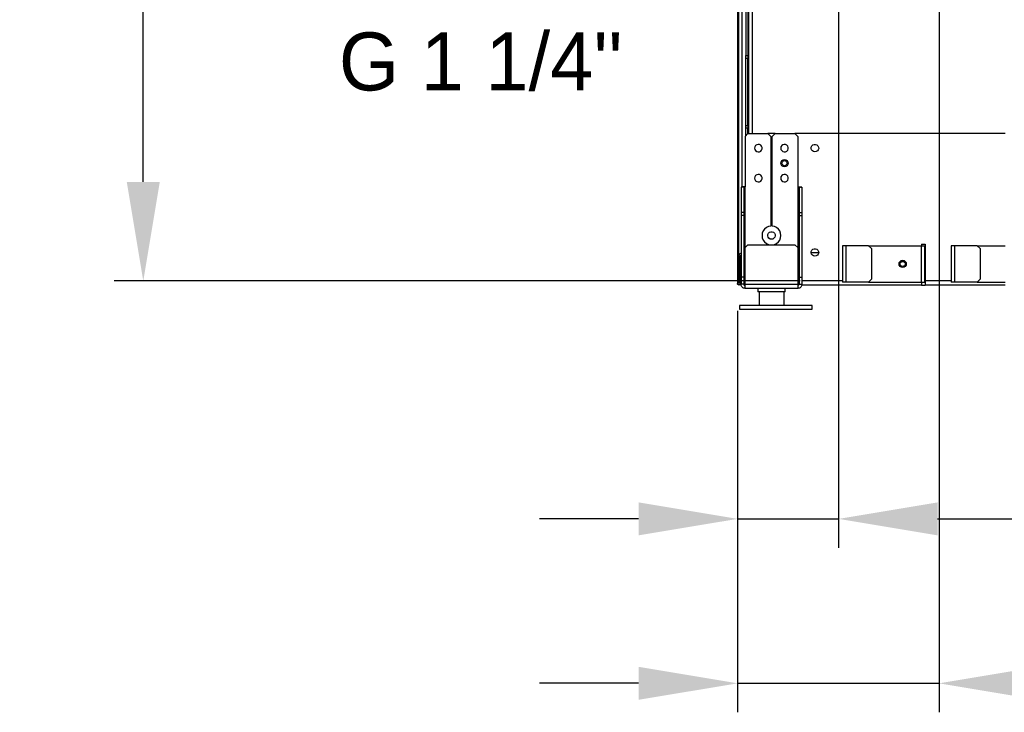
# Model space of a CAD drawing. Header units: millimetres. Extents: x 0 to 39025, y -31299 to 8400.
# Tile 174 of 256: x 13690 to 14369, y -14481 to -14004. Entities that reach past the tile are written whole.
import ezdxf

# ---------------------------------------------------------------- set-up
doc = ezdxf.new("R2010")
doc.units = ezdxf.units.MM
doc.header["$PDSIZE"] = -1
doc.layers.add('ANOTACIJE', color=7, linetype='Continuous')
doc.layers.add('DIMENZIJE', color=4, linetype='Continuous')
doc.styles.add('SLDTEXTSTYLE1', font='Montserrat-Regular.ttf')
doc.styles.add('SLDTEXTSTYLE6', font='txt')
doc.dimstyles.new('SLDDIMSTYLE0', dxfattribs={"dimtxt": 3, "dimasz": 3.414889, "dimexe": 0, "dimexo": 0.0625, "dimgap": 0.75, "dimtad": 1, "dimdec": 0, "dimlfac": 20, "dimrnd": 1e-09, "dimzin": 12, "dimdsep": 46, "dimtxsty": 'SLDTEXTSTYLE6', "dimsah": 1, "dimcen": 0.09, "dimadec": 0, "dimazin": 3, "dimtfac": 1, "dimtdec": 0, "dimtofl": 0, "dimtmove": 0, "dimatfit": 3, "dimfxl": 1, "dimfrac": 2, "dimtolj": 1, "dimtzin": 12, "dimarcsym": 0})

# ---------------------------------------------------------------- blocks, each defined once
blk = doc.blocks.new('*U61')
at = {"lineweight": 25}
for p, q in [((14.9, 11.97), (14.9, 2.5)), ((31.9, 11.97), (31.9, 2.5))]:
    blk.add_line(p, q, dxfattribs=at)
blk.add_lwpolyline([(1.4, 0), (51.4, 0), (51.4, 2.5), (1.4, 2.5)], close=True, dxfattribs=at)
for points in [[(0, 531.77), (0, 531.77), (0, 17.6), (0, 17.6)], [(1, 17.6), (1, 17.6), (1, 531.77), (1, 531.77)], [(2.95, 531.77), (2.95, 531.77), (2.95, 84.17), (2.95, 84.17)], [(5.7, 531.77), (5.7, 531.77), (5.7, 174.95), (5.7, 174.95)], [(7.2, 531.77), (7.2, 531.77), (7.2, 174.95), (7.2, 174.95)], [(7.5, 531.77), (7.5, 531.77), (7.5, 121.07), (7.5, 121.07)], [(10, 531.77), (10, 531.77), (10, 121.07), (10, 121.07)], [(5.7, 172.94), (5.7, 172.94), (5.7, 174.95), (5.7, 174.95)], [(5.7, 174.95), (5.7, 174.95), (7.2, 174.95), (7.2, 174.95)], [(7.2, 172.94), (7.2, 172.94), (5.7, 172.94), (5.7, 172.94)], [(5.7, 126.7), (5.7, 126.7), (5.7, 172.94), (5.7, 172.94)], [(7.2, 174.95), (7.2, 174.95), (7.2, 172.94), (7.2, 172.94)], [(7.2, 126.7), (7.2, 126.7), (7.2, 172.94), (7.2, 172.94)], [(5.7, 124.7), (5.7, 124.7), (5.7, 126.7), (5.7, 126.7)], [(5.7, 126.7), (5.7, 126.7), (7.2, 126.7), (7.2, 126.7)], [(7.2, 124.7), (7.2, 124.7), (5.7, 124.7), (5.7, 124.7)], [(5.7, 119.57), (5.7, 119.57), (5.7, 124.7), (5.7, 124.7)], [(7.2, 126.7), (7.2, 126.7), (7.2, 124.7), (7.2, 124.7)], [(7.2, 121.07), (7.2, 121.07), (7.2, 124.7), (7.2, 124.7)], [(7.2, 121.07), (7.2, 121.07), (5.2, 119.07), (5.2, 119.07)], [(5.2, 119.07), (5.2, 119.07), (5.2, 84.23), (5.2, 84.23)], [(7.2, 121.07), (7.2, 121.07), (20.9, 121.07), (20.9, 121.07)], [(25.9, 121.07), (25.9, 121.07), (20.9, 121.07), (20.9, 121.07)], [(22.9, 119.07), (22.9, 119.07), (20.9, 121.07), (20.9, 121.07)], [(22.9, 119.07), (22.9, 119.07), (22.9, 57.24), (22.9, 57.24)], [(25.9, 121.07), (25.9, 121.07), (23.9, 119.07), (23.9, 119.07)], [(23.9, 57.24), (23.9, 57.24), (23.9, 119.07), (23.9, 119.07)], [(25.9, 121.07), (25.9, 121.07), (39.6, 121.07), (39.6, 121.07)], [(184.7, 121.07), (184.7, 121.07), (39.6, 121.07), (39.6, 121.07)], [(41.6, 119.07), (41.6, 119.07), (39.6, 121.07), (39.6, 121.07)], [(41.6, 119.07), (41.6, 119.07), (41.6, 84.23), (41.6, 84.23)], [(4.4, 84.08), (4.4, 84.08), (2.4, 84.08), (2.4, 84.08)], [(2.4, 84.08), (2.4, 84.08), (2.4, 66.5), (2.4, 66.5)], [(4.4, 84.08), (4.4, 84.08), (4.4, 66.5), (4.4, 66.5)], [(5.2, 42.38), (5.2, 42.38), (5.2, 84.23), (5.2, 84.23)], [(41.6, 84.23), (41.6, 84.23), (41.6, 42.38), (41.6, 42.38)], [(44.4, 84.08), (44.4, 84.08), (42.4, 84.08), (42.4, 84.08)], [(42.4, 84.08), (42.4, 84.08), (42.4, 66.5), (42.4, 66.5)], [(44.4, 84.08), (44.4, 84.08), (44.4, 66.5), (44.4, 66.5)], [(4.4, 66.5), (4.4, 66.5), (2.4, 66.5), (2.4, 66.5)], [(2.4, 66.5), (2.4, 66.5), (2.4, 64.49), (2.4, 64.49)], [(4.4, 64.49), (4.4, 64.49), (2.4, 64.49), (2.4, 64.49)], [(2.4, 64.49), (2.4, 64.49), (2.4, 22.07), (2.4, 22.07)], [(4.4, 66.5), (4.4, 66.5), (4.4, 64.49), (4.4, 64.49)], [(4.4, 64.49), (4.4, 64.49), (4.4, 22.07), (4.4, 22.07)], [(42.4, 66.5), (42.4, 66.5), (42.4, 64.49), (42.4, 64.49)], [(42.4, 66.5), (42.4, 66.5), (44.4, 66.5), (44.4, 66.5)], [(42.4, 64.49), (42.4, 64.49), (44.4, 64.49), (44.4, 64.49)], [(42.4, 64.49), (42.4, 64.49), (42.4, 22.07), (42.4, 22.07)], [(44.4, 66.5), (44.4, 66.5), (44.4, 64.49), (44.4, 64.49)], [(44.4, 64.49), (44.4, 64.49), (44.4, 22.07), (44.4, 22.07)], [(7.2, 44.39), (7.2, 44.39), (5.2, 42.38), (5.2, 42.38)], [(5.2, 17.05), (5.2, 17.05), (5.2, 42.38), (5.2, 42.38)], [(7.2, 44.39), (7.2, 44.39), (39.6, 44.39), (39.6, 44.39)], [(41.6, 42.38), (41.6, 42.38), (39.6, 44.39), (39.6, 44.39)], [(41.6, 42.38), (41.6, 42.38), (41.6, 17.05), (41.6, 17.05)], [(72.4, 43.68), (72.4, 43.68), (72.4, 18.56), (72.4, 18.56)], [(74.7, 43.68), (74.7, 43.68), (74.7, 18.56), (74.7, 18.56)], [(90.4, 43.68), (90.4, 43.68), (74.7, 43.68), (74.7, 43.68)], [(92.4, 41.67), (92.4, 41.67), (90.4, 43.68), (90.4, 43.68)], [(90.4, 43.68), (90.4, 43.68), (126.6, 43.68), (126.6, 43.68)], [(92.4, 41.67), (92.4, 41.67), (92.4, 20.56), (92.4, 20.56)], [(126.6, 43.68), (126.6, 43.68), (126.6, 18.56), (126.6, 18.56)], [(126.9, 44.69), (126.9, 44.69), (129.4, 44.69), (129.4, 44.69)], [(126.9, 44.69), (126.9, 44.69), (126.9, 43.68), (126.9, 43.68)], [(128.9, 43.68), (128.9, 43.68), (128.9, 18.56), (128.9, 18.56)], [(129.4, 41.67), (129.4, 41.67), (128.9, 41.67), (128.9, 41.67)], [(129.4, 44.69), (129.4, 44.69), (129.4, 19.36), (129.4, 19.36)], [(147.4, 43.68), (147.4, 43.68), (147.4, 18.56), (147.4, 18.56)], [(149.7, 43.68), (149.7, 43.68), (149.7, 18.56), (149.7, 18.56)], [(165.4, 43.68), (165.4, 43.68), (149.7, 43.68), (149.7, 43.68)], [(167.4, 41.67), (167.4, 41.67), (165.4, 43.68), (165.4, 43.68)], [(165.4, 43.68), (165.4, 43.68), (184.7, 43.68), (184.7, 43.68)], [(167.4, 41.67), (167.4, 41.67), (167.4, 20.56), (167.4, 20.56)], [(1.1, 36.65), (1.1, 36.65), (2.1, 36.65), (2.1, 36.65)], [(1.1, 34.76), (1.1, 34.76), (1.1, 36.65), (1.1, 36.65)], [(2.1, 34.76), (2.1, 34.76), (1.1, 34.76), (1.1, 34.76)], [(1.1, 17.6), (1.1, 17.6), (1.1, 34.76), (1.1, 34.76)], [(2.1, 34.76), (2.1, 34.76), (2.1, 36.65), (2.1, 36.65)], [(2.1, 17.6), (2.1, 17.6), (2.1, 34.76), (2.1, 34.76)], [(4.4, 38.17), (4.4, 38.17), (4.52, 38.07), (4.52, 38.07)], [(4.4, 37.95), (4.4, 37.95), (4.52, 38.07), (4.52, 38.07)], [(5.2, 35.96), (5.2, 35.96), (4.4, 36.76), (4.4, 36.76)], [(5.2, 37.38), (5.2, 37.38), (4.52, 38.07), (4.52, 38.07)], [(55.97, 38.66), (55.97, 38.66), (50.83, 38.66), (50.83, 38.66)], [(55.97, 38.66), (55.97, 38.66), (50.83, 38.66), (50.83, 38.66)], [(129.4, 38.66), (129.4, 38.66), (128.9, 38.66), (128.9, 38.66)], [(4.4, 22.07), (4.4, 22.07), (2.4, 22.07), (2.4, 22.07)], [(2.4, 22.07), (2.4, 22.07), (2.4, 17.05), (2.4, 17.05)], [(4.4, 22.07), (4.4, 22.07), (4.4, 17.05), (4.4, 17.05)], [(42.4, 22.07), (42.4, 22.07), (44.4, 22.07), (44.4, 22.07)], [(42.4, 22.07), (42.4, 22.07), (42.4, 17.05), (42.4, 17.05)], [(44.4, 22.07), (44.4, 22.07), (44.4, 17.05), (44.4, 17.05)], [(90.4, 18.56), (90.4, 18.56), (92.4, 20.56), (92.4, 20.56)], [(165.4, 18.56), (165.4, 18.56), (167.4, 20.56), (167.4, 20.56)], [(4.4, 17.05), (4.4, 17.05), (2.4, 17.05), (2.4, 17.05)], [(4.62, 16.61), (4.62, 16.61), (4.62, 16.54), (4.62, 16.54)], [(4.62, 16.54), (4.62, 16.54), (5.2, 16.54), (5.2, 16.54)], [(5.2, 17.05), (5.2, 17.05), (41.6, 17.05), (41.6, 17.05)], [(41.6, 14.23), (41.6, 14.23), (5.2, 14.23), (5.2, 14.23)], [(13.9, 14.23), (13.9, 14.23), (13.9, 11.97), (13.9, 11.97)], [(32.9, 11.97), (32.9, 11.97), (32.9, 14.23), (32.9, 14.23)], [(42.4, 19.36), (42.4, 19.36), (41.6, 19.36), (41.6, 19.36)], [(42.23, 16.54), (42.23, 16.54), (41.6, 16.54), (41.6, 16.54)], [(42.4, 17.05), (42.4, 17.05), (44.4, 17.05), (44.4, 17.05)], [(126.9, 16.54), (126.9, 16.54), (44.36, 16.54), (44.36, 16.54)], [(72.4, 19.36), (72.4, 19.36), (44.4, 19.36), (44.4, 19.36)], [(90.4, 18.56), (90.4, 18.56), (74.7, 18.56), (74.7, 18.56)], [(90.4, 18.56), (90.4, 18.56), (126.6, 18.56), (126.6, 18.56)], [(126.9, 16.54), (126.9, 16.54), (129.4, 16.54), (129.4, 16.54)], [(129.4, 18.56), (129.4, 18.56), (128.9, 18.56), (128.9, 18.56)], [(147.4, 19.36), (147.4, 19.36), (129.4, 19.36), (129.4, 19.36)], [(184.7, 16.54), (184.7, 16.54), (129.4, 16.54), (129.4, 16.54)], [(165.4, 18.56), (165.4, 18.56), (149.7, 18.56), (149.7, 18.56)], [(165.4, 18.56), (165.4, 18.56), (184.7, 18.56), (184.7, 18.56)]]:
    blk.add_open_spline(points, degree=3, dxfattribs=at)
for points, knots in [([(11.8, 111.03), (11.8, 111.03), (11.97, 111.97), (11.97, 111.97), (11.97, 111.97), (12.48, 112.78), (12.48, 112.78), (12.48, 112.78), (13.24, 113.37), (13.24, 113.37), (13.24, 113.37), (14.16, 113.63), (14.16, 113.63), (14.16, 113.63), (15.11, 113.54), (15.11, 113.54), (15.11, 113.54), (15.97, 113.11), (15.97, 113.11), (15.97, 113.11), (16.61, 112.4), (16.61, 112.4), (16.61, 112.4), (16.95, 111.51), (16.95, 111.51), (16.95, 111.51), (16.95, 110.54), (16.95, 110.54), (16.95, 110.54), (16.61, 109.65), (16.61, 109.65), (16.61, 109.65), (15.97, 108.94), (15.97, 108.94), (15.97, 108.94), (15.11, 108.51), (15.11, 108.51), (15.11, 108.51), (14.16, 108.42), (14.16, 108.42), (14.16, 108.42), (13.24, 108.69), (13.24, 108.69), (13.24, 108.69), (12.48, 109.27), (12.48, 109.27), (12.48, 109.27), (11.97, 110.08), (11.97, 110.08), (11.97, 110.08), (11.8, 111.03), (11.8, 111.03)], [0, 0, 0, 0, 1, 1, 1, 2, 2, 2, 3, 3, 3, 4, 4, 4, 5, 5, 5, 6, 6, 6, 7, 7, 7, 8, 8, 8, 9, 9, 9, 10, 10, 10, 11, 11, 11, 12, 12, 12, 13, 13, 13, 14, 14, 14, 15, 15, 15, 16, 16, 16, 17, 17, 17, 17]), ([(29.8, 111.03), (29.8, 111.03), (29.98, 111.97), (29.98, 111.97), (29.98, 111.97), (30.48, 112.78), (30.48, 112.78), (30.48, 112.78), (31.24, 113.37), (31.24, 113.37), (31.24, 113.37), (32.16, 113.63), (32.16, 113.63), (32.16, 113.63), (33.11, 113.54), (33.11, 113.54), (33.11, 113.54), (33.97, 113.11), (33.97, 113.11), (33.97, 113.11), (34.61, 112.4), (34.61, 112.4), (34.61, 112.4), (34.95, 111.51), (34.95, 111.51), (34.95, 111.51), (34.95, 110.54), (34.95, 110.54), (34.95, 110.54), (34.61, 109.65), (34.61, 109.65), (34.61, 109.65), (33.97, 108.94), (33.97, 108.94), (33.97, 108.94), (33.11, 108.51), (33.11, 108.51), (33.11, 108.51), (32.16, 108.42), (32.16, 108.42), (32.16, 108.42), (31.24, 108.69), (31.24, 108.69), (31.24, 108.69), (30.48, 109.27), (30.48, 109.27), (30.48, 109.27), (29.98, 110.08), (29.98, 110.08), (29.98, 110.08), (29.8, 111.03), (29.8, 111.03)], [0, 0, 0, 0, 1, 1, 1, 2, 2, 2, 3, 3, 3, 4, 4, 4, 5, 5, 5, 6, 6, 6, 7, 7, 7, 8, 8, 8, 9, 9, 9, 10, 10, 10, 11, 11, 11, 12, 12, 12, 13, 13, 13, 14, 14, 14, 15, 15, 15, 16, 16, 16, 17, 17, 17, 17]), ([(53.4, 108.41), (53.4, 108.41), (54.34, 108.59), (54.34, 108.59), (54.34, 108.59), (55.15, 109.1), (55.15, 109.1), (55.15, 109.1), (55.72, 109.86), (55.72, 109.86), (55.72, 109.86), (55.99, 110.78), (55.99, 110.78), (55.99, 110.78), (55.9, 111.74), (55.9, 111.74), (55.9, 111.74), (55.48, 112.6), (55.48, 112.6), (55.48, 112.6), (54.77, 113.24), (54.77, 113.24), (54.77, 113.24), (53.88, 113.59), (53.88, 113.59), (53.88, 113.59), (52.92, 113.59), (52.92, 113.59), (52.92, 113.59), (52.03, 113.24), (52.03, 113.24), (52.03, 113.24), (51.32, 112.6), (51.32, 112.6), (51.32, 112.6), (50.9, 111.74), (50.9, 111.74), (50.9, 111.74), (50.81, 110.78), (50.81, 110.78), (50.81, 110.78), (51.08, 109.86), (51.08, 109.86), (51.08, 109.86), (51.65, 109.1), (51.65, 109.1), (51.65, 109.1), (52.46, 108.59), (52.46, 108.59), (52.46, 108.59), (53.4, 108.41), (53.4, 108.41)], [0, 0, 0, 0, 1, 1, 1, 2, 2, 2, 3, 3, 3, 4, 4, 4, 5, 5, 5, 6, 6, 6, 7, 7, 7, 8, 8, 8, 9, 9, 9, 10, 10, 10, 11, 11, 11, 12, 12, 12, 13, 13, 13, 14, 14, 14, 15, 15, 15, 16, 16, 16, 17, 17, 17, 17]), ([(34.9, 100.65), (34.9, 100.65), (34.71, 101.61), (34.71, 101.61), (34.71, 101.61), (34.17, 102.42), (34.17, 102.42), (34.17, 102.42), (33.36, 102.97), (33.36, 102.97), (33.36, 102.97), (32.4, 103.16), (32.4, 103.16), (32.4, 103.16), (31.45, 102.97), (31.45, 102.97), (31.45, 102.97), (30.64, 102.42), (30.64, 102.42), (30.64, 102.42), (30.09, 101.61), (30.09, 101.61), (30.09, 101.61), (29.9, 100.65), (29.9, 100.65), (29.9, 100.65), (30.09, 99.69), (30.09, 99.69), (30.09, 99.69), (30.64, 98.87), (30.64, 98.87), (30.64, 98.87), (31.45, 98.32), (31.45, 98.32), (31.45, 98.32), (32.4, 98.13), (32.4, 98.13), (32.4, 98.13), (33.36, 98.32), (33.36, 98.32), (33.36, 98.32), (34.17, 98.87), (34.17, 98.87), (34.17, 98.87), (34.71, 99.69), (34.71, 99.69), (34.71, 99.69), (34.9, 100.65), (34.9, 100.65)], [0, 0, 0, 0, 1, 1, 1, 2, 2, 2, 3, 3, 3, 4, 4, 4, 5, 5, 5, 6, 6, 6, 7, 7, 7, 8, 8, 8, 9, 9, 9, 10, 10, 10, 11, 11, 11, 12, 12, 12, 13, 13, 13, 14, 14, 14, 15, 15, 15, 16, 16, 16, 16]), ([(32.4, 102.41), (32.4, 102.41), (31.73, 102.27), (31.73, 102.27), (31.73, 102.27), (31.16, 101.89), (31.16, 101.89), (31.16, 101.89), (30.78, 101.32), (30.78, 101.32), (30.78, 101.32), (30.65, 100.65), (30.65, 100.65), (30.65, 100.65), (30.78, 99.98), (30.78, 99.98), (30.78, 99.98), (31.16, 99.4), (31.16, 99.4), (31.16, 99.4), (31.73, 99.02), (31.73, 99.02), (31.73, 99.02), (32.4, 98.89), (32.4, 98.89), (32.4, 98.89), (33.07, 99.02), (33.07, 99.02), (33.07, 99.02), (33.64, 99.4), (33.64, 99.4), (33.64, 99.4), (34.01, 99.98), (34.01, 99.98), (34.01, 99.98), (34.15, 100.65), (34.15, 100.65), (34.15, 100.65), (34.01, 101.32), (34.01, 101.32), (34.01, 101.32), (33.64, 101.89), (33.64, 101.89), (33.64, 101.89), (33.07, 102.27), (33.07, 102.27), (33.07, 102.27), (32.4, 102.41), (32.4, 102.41)], [0, 0, 0, 0, 1, 1, 1, 2, 2, 2, 3, 3, 3, 4, 4, 4, 5, 5, 5, 6, 6, 6, 7, 7, 7, 8, 8, 8, 9, 9, 9, 10, 10, 10, 11, 11, 11, 12, 12, 12, 13, 13, 13, 14, 14, 14, 15, 15, 15, 16, 16, 16, 16]), ([(11.8, 90.27), (11.8, 90.27), (11.97, 91.21), (11.97, 91.21), (11.97, 91.21), (12.48, 92.03), (12.48, 92.03), (12.48, 92.03), (13.24, 92.61), (13.24, 92.61), (13.24, 92.61), (14.16, 92.87), (14.16, 92.87), (14.16, 92.87), (15.11, 92.79), (15.11, 92.79), (15.11, 92.79), (15.97, 92.35), (15.97, 92.35), (15.97, 92.35), (16.61, 91.64), (16.61, 91.64), (16.61, 91.64), (16.95, 90.75), (16.95, 90.75), (16.95, 90.75), (16.95, 89.79), (16.95, 89.79), (16.95, 89.79), (16.61, 88.89), (16.61, 88.89), (16.61, 88.89), (15.97, 88.18), (15.97, 88.18), (15.97, 88.18), (15.11, 87.76), (15.11, 87.76), (15.11, 87.76), (14.16, 87.67), (14.16, 87.67), (14.16, 87.67), (13.24, 87.93), (13.24, 87.93), (13.24, 87.93), (12.48, 88.51), (12.48, 88.51), (12.48, 88.51), (11.97, 89.32), (11.97, 89.32), (11.97, 89.32), (11.8, 90.27), (11.8, 90.27)], [0, 0, 0, 0, 1, 1, 1, 2, 2, 2, 3, 3, 3, 4, 4, 4, 5, 5, 5, 6, 6, 6, 7, 7, 7, 8, 8, 8, 9, 9, 9, 10, 10, 10, 11, 11, 11, 12, 12, 12, 13, 13, 13, 14, 14, 14, 15, 15, 15, 16, 16, 16, 17, 17, 17, 17]), ([(29.8, 90.27), (29.8, 90.27), (29.98, 91.21), (29.98, 91.21), (29.98, 91.21), (30.48, 92.03), (30.48, 92.03), (30.48, 92.03), (31.24, 92.61), (31.24, 92.61), (31.24, 92.61), (32.16, 92.87), (32.16, 92.87), (32.16, 92.87), (33.11, 92.79), (33.11, 92.79), (33.11, 92.79), (33.97, 92.35), (33.97, 92.35), (33.97, 92.35), (34.61, 91.64), (34.61, 91.64), (34.61, 91.64), (34.95, 90.75), (34.95, 90.75), (34.95, 90.75), (34.95, 89.79), (34.95, 89.79), (34.95, 89.79), (34.61, 88.89), (34.61, 88.89), (34.61, 88.89), (33.97, 88.18), (33.97, 88.18), (33.97, 88.18), (33.11, 87.76), (33.11, 87.76), (33.11, 87.76), (32.16, 87.67), (32.16, 87.67), (32.16, 87.67), (31.24, 87.93), (31.24, 87.93), (31.24, 87.93), (30.48, 88.51), (30.48, 88.51), (30.48, 88.51), (29.98, 89.32), (29.98, 89.32), (29.98, 89.32), (29.8, 90.27), (29.8, 90.27)], [0, 0, 0, 0, 1, 1, 1, 2, 2, 2, 3, 3, 3, 4, 4, 4, 5, 5, 5, 6, 6, 6, 7, 7, 7, 8, 8, 8, 9, 9, 9, 10, 10, 10, 11, 11, 11, 12, 12, 12, 13, 13, 13, 14, 14, 14, 15, 15, 15, 16, 16, 16, 17, 17, 17, 17]), ([(5.2, 84.23), (5.2, 84.23), (4.66, 84.23), (4.66, 84.23), (4.66, 84.23), (4.13, 84.21), (4.13, 84.21), (4.13, 84.21), (3.65, 84.2), (3.65, 84.2), (3.65, 84.2), (3.22, 84.18), (3.22, 84.18), (3.22, 84.18), (2.87, 84.16), (2.87, 84.16), (2.87, 84.16), (2.61, 84.13), (2.61, 84.13), (2.61, 84.13), (2.46, 84.11), (2.46, 84.11), (2.46, 84.11), (2.4, 84.08), (2.4, 84.08)], [0, 0, 0, 0, 1, 1, 1, 2, 2, 2, 3, 3, 3, 4, 4, 4, 5, 5, 5, 6, 6, 6, 7, 7, 7, 8, 8, 8, 8]), ([(5.2, 84.23), (5.2, 84.23), (5.04, 84.23), (5.04, 84.23), (5.04, 84.23), (4.9, 84.21), (4.9, 84.21), (4.9, 84.21), (4.76, 84.2), (4.76, 84.2), (4.76, 84.2), (4.64, 84.18), (4.64, 84.18), (4.64, 84.18), (4.54, 84.16), (4.54, 84.16), (4.54, 84.16), (4.46, 84.13), (4.46, 84.13), (4.46, 84.13), (4.42, 84.11), (4.42, 84.11), (4.42, 84.11), (4.4, 84.08), (4.4, 84.08)], [0, 0, 0, 0, 1, 1, 1, 2, 2, 2, 3, 3, 3, 4, 4, 4, 5, 5, 5, 6, 6, 6, 7, 7, 7, 8, 8, 8, 8]), ([(41.6, 84.23), (41.6, 84.23), (41.74, 84.23), (41.74, 84.23), (41.74, 84.23), (41.87, 84.22), (41.87, 84.22), (41.87, 84.22), (42, 84.2), (42, 84.2), (42, 84.2), (42.11, 84.19), (42.11, 84.19), (42.11, 84.19), (42.21, 84.18), (42.21, 84.18), (42.21, 84.18), (42.29, 84.16), (42.29, 84.16), (42.29, 84.16), (42.35, 84.13), (42.35, 84.13), (42.35, 84.13), (42.39, 84.11), (42.39, 84.11), (42.39, 84.11), (42.4, 84.08), (42.4, 84.08)], [0, 0, 0, 0, 1, 1, 1, 2, 2, 2, 3, 3, 3, 4, 4, 4, 5, 5, 5, 6, 6, 6, 7, 7, 7, 8, 8, 8, 9, 9, 9, 9]), ([(41.6, 84.23), (41.6, 84.23), (42.09, 84.23), (42.09, 84.23), (42.09, 84.23), (42.56, 84.22), (42.56, 84.22), (42.56, 84.22), (43, 84.2), (43, 84.2), (43, 84.2), (43.4, 84.19), (43.4, 84.19), (43.4, 84.19), (43.74, 84.18), (43.74, 84.18), (43.74, 84.18), (44.03, 84.16), (44.03, 84.16), (44.03, 84.16), (44.23, 84.13), (44.23, 84.13), (44.23, 84.13), (44.36, 84.11), (44.36, 84.11), (44.36, 84.11), (44.4, 84.08), (44.4, 84.08)], [0, 0, 0, 0, 1, 1, 1, 2, 2, 2, 3, 3, 3, 4, 4, 4, 5, 5, 5, 6, 6, 6, 7, 7, 7, 8, 8, 8, 9, 9, 9, 9]), ([(22.9, 57.24), (22.9, 57.24), (21.32, 56.91), (21.32, 56.91), (21.32, 56.91), (19.87, 56.2), (19.87, 56.2), (19.87, 56.2), (18.63, 55.16), (18.63, 55.16), (18.63, 55.16), (17.69, 53.84), (17.69, 53.84), (17.69, 53.84), (17.1, 52.33), (17.1, 52.33), (17.1, 52.33), (16.9, 50.72), (16.9, 50.72), (16.9, 50.72), (17.1, 49.11), (17.1, 49.11), (17.1, 49.11), (17.69, 47.6), (17.69, 47.6), (17.69, 47.6), (18.63, 46.28), (18.63, 46.28), (18.63, 46.28), (19.87, 45.24), (19.87, 45.24), (19.87, 45.24), (21.32, 44.53), (21.32, 44.53), (21.32, 44.53), (21.8, 44.39), (21.8, 44.39)], [0, 0, 0, 0, 1, 1, 1, 2, 2, 2, 3, 3, 3, 4, 4, 4, 5, 5, 5, 6, 6, 6, 7, 7, 7, 8, 8, 8, 9, 9, 9, 10, 10, 10, 11, 11, 11, 12, 12, 12, 12]), ([(25, 44.39), (25, 44.39), (25.48, 44.53), (25.48, 44.53), (25.48, 44.53), (26.94, 45.24), (26.94, 45.24), (26.94, 45.24), (28.17, 46.28), (28.17, 46.28), (28.17, 46.28), (29.11, 47.6), (29.11, 47.6), (29.11, 47.6), (29.7, 49.11), (29.7, 49.11), (29.7, 49.11), (29.9, 50.72), (29.9, 50.72), (29.9, 50.72), (29.7, 52.33), (29.7, 52.33), (29.7, 52.33), (29.11, 53.84), (29.11, 53.84), (29.11, 53.84), (28.17, 55.16), (28.17, 55.16), (28.17, 55.16), (26.94, 56.2), (26.94, 56.2), (26.94, 56.2), (25.48, 56.91), (25.48, 56.91), (25.48, 56.91), (23.9, 57.24), (23.9, 57.24)], [0, 0, 0, 0, 1, 1, 1, 2, 2, 2, 3, 3, 3, 4, 4, 4, 5, 5, 5, 6, 6, 6, 7, 7, 7, 8, 8, 8, 9, 9, 9, 10, 10, 10, 11, 11, 11, 12, 12, 12, 12]), ([(23.4, 48.11), (23.4, 48.11), (24.34, 48.28), (24.34, 48.28), (24.34, 48.28), (25.15, 48.79), (25.15, 48.79), (25.15, 48.79), (25.72, 49.56), (25.72, 49.56), (25.72, 49.56), (25.99, 50.48), (25.99, 50.48), (25.99, 50.48), (25.9, 51.43), (25.9, 51.43), (25.9, 51.43), (25.48, 52.29), (25.48, 52.29), (25.48, 52.29), (24.77, 52.94), (24.77, 52.94), (24.77, 52.94), (23.88, 53.29), (23.88, 53.29), (23.88, 53.29), (22.92, 53.29), (22.92, 53.29), (22.92, 53.29), (22.03, 52.94), (22.03, 52.94), (22.03, 52.94), (21.32, 52.29), (21.32, 52.29), (21.32, 52.29), (20.9, 51.43), (20.9, 51.43), (20.9, 51.43), (20.81, 50.48), (20.81, 50.48), (20.81, 50.48), (21.08, 49.56), (21.08, 49.56), (21.08, 49.56), (21.65, 48.79), (21.65, 48.79), (21.65, 48.79), (22.46, 48.28), (22.46, 48.28), (22.46, 48.28), (23.4, 48.11), (23.4, 48.11)], [0, 0, 0, 0, 1, 1, 1, 2, 2, 2, 3, 3, 3, 4, 4, 4, 5, 5, 5, 6, 6, 6, 7, 7, 7, 8, 8, 8, 9, 9, 9, 10, 10, 10, 11, 11, 11, 12, 12, 12, 13, 13, 13, 14, 14, 14, 15, 15, 15, 16, 16, 16, 17, 17, 17, 17]), ([(53.4, 36.44), (53.4, 36.44), (54.34, 36.62), (54.34, 36.62), (54.34, 36.62), (55.15, 37.13), (55.15, 37.13), (55.15, 37.13), (55.72, 37.9), (55.72, 37.9), (55.72, 37.9), (55.99, 38.82), (55.99, 38.82), (55.99, 38.82), (55.9, 39.78), (55.9, 39.78), (55.9, 39.78), (55.48, 40.63), (55.48, 40.63), (55.48, 40.63), (54.77, 41.28), (54.77, 41.28), (54.77, 41.28), (53.88, 41.63), (53.88, 41.63), (53.88, 41.63), (52.92, 41.63), (52.92, 41.63), (52.92, 41.63), (52.03, 41.28), (52.03, 41.28), (52.03, 41.28), (51.32, 40.63), (51.32, 40.63), (51.32, 40.63), (50.9, 39.78), (50.9, 39.78), (50.9, 39.78), (50.81, 38.82), (50.81, 38.82), (50.81, 38.82), (51.08, 37.9), (51.08, 37.9), (51.08, 37.9), (51.65, 37.13), (51.65, 37.13), (51.65, 37.13), (52.46, 36.62), (52.46, 36.62), (52.46, 36.62), (53.4, 36.44), (53.4, 36.44)], [0, 0, 0, 0, 1, 1, 1, 2, 2, 2, 3, 3, 3, 4, 4, 4, 5, 5, 5, 6, 6, 6, 7, 7, 7, 8, 8, 8, 9, 9, 9, 10, 10, 10, 11, 11, 11, 12, 12, 12, 13, 13, 13, 14, 14, 14, 15, 15, 15, 16, 16, 16, 17, 17, 17, 17]), ([(74.7, 43.68), (74.7, 43.68), (74.25, 43.68), (74.25, 43.68), (74.25, 43.68), (73.82, 43.68), (73.82, 43.68), (73.82, 43.68), (73.42, 43.68), (73.42, 43.68), (73.42, 43.68), (73.07, 43.68), (73.07, 43.68), (73.07, 43.68), (72.79, 43.68), (72.79, 43.68), (72.79, 43.68), (72.57, 43.68), (72.57, 43.68), (72.57, 43.68), (72.45, 43.68), (72.45, 43.68), (72.45, 43.68), (72.4, 43.68), (72.4, 43.68)], [0, 0, 0, 0, 1, 1, 1, 2, 2, 2, 3, 3, 3, 4, 4, 4, 5, 5, 5, 6, 6, 6, 7, 7, 7, 8, 8, 8, 8]), ([(126.6, 43.68), (126.6, 43.68), (127.05, 43.68), (127.05, 43.68), (127.05, 43.68), (127.48, 43.68), (127.48, 43.68), (127.48, 43.68), (127.88, 43.68), (127.88, 43.68), (127.88, 43.68), (128.23, 43.68), (128.23, 43.68), (128.23, 43.68), (128.51, 43.68), (128.51, 43.68), (128.51, 43.68), (128.72, 43.68), (128.72, 43.68), (128.72, 43.68), (128.86, 43.68), (128.86, 43.68), (128.86, 43.68), (128.9, 43.68), (128.9, 43.68)], [0, 0, 0, 0, 1, 1, 1, 2, 2, 2, 3, 3, 3, 4, 4, 4, 5, 5, 5, 6, 6, 6, 7, 7, 7, 8, 8, 8, 8]), ([(149.7, 43.68), (149.7, 43.68), (149.25, 43.68), (149.25, 43.68), (149.25, 43.68), (148.82, 43.68), (148.82, 43.68), (148.82, 43.68), (148.42, 43.68), (148.42, 43.68), (148.42, 43.68), (148.08, 43.68), (148.08, 43.68), (148.08, 43.68), (147.79, 43.68), (147.79, 43.68), (147.79, 43.68), (147.57, 43.68), (147.57, 43.68), (147.57, 43.68), (147.45, 43.68), (147.45, 43.68), (147.45, 43.68), (147.4, 43.68), (147.4, 43.68)], [0, 0, 0, 0, 1, 1, 1, 2, 2, 2, 3, 3, 3, 4, 4, 4, 5, 5, 5, 6, 6, 6, 7, 7, 7, 8, 8, 8, 8]), ([(1.1, 36.65), (1.1, 36.65), (1.19, 37.23), (1.19, 37.23), (1.19, 37.23), (1.44, 37.76), (1.44, 37.76), (1.44, 37.76), (1.83, 38.2), (1.83, 38.2), (1.83, 38.2), (2.34, 38.51), (2.34, 38.51), (2.34, 38.51), (2.4, 38.53), (2.4, 38.53)], [0, 0, 0, 0, 1, 1, 1, 2, 2, 2, 3, 3, 3, 4, 4, 4, 5, 5, 5, 5]), ([(2.1, 36.65), (2.1, 36.65), (2.14, 36.94), (2.14, 36.94), (2.14, 36.94), (2.27, 37.21), (2.27, 37.21), (2.27, 37.21), (2.4, 37.36), (2.4, 37.36)], [0, 0, 0, 0, 1, 1, 1, 2, 2, 2, 3, 3, 3, 3]), ([(116.4, 31.12), (116.4, 31.12), (116.21, 32.08), (116.21, 32.08), (116.21, 32.08), (115.67, 32.9), (115.67, 32.9), (115.67, 32.9), (114.86, 33.44), (114.86, 33.44), (114.86, 33.44), (113.9, 33.63), (113.9, 33.63), (113.9, 33.63), (112.95, 33.44), (112.95, 33.44), (112.95, 33.44), (112.13, 32.9), (112.13, 32.9), (112.13, 32.9), (111.59, 32.08), (111.59, 32.08), (111.59, 32.08), (111.4, 31.12), (111.4, 31.12), (111.4, 31.12), (111.59, 30.16), (111.59, 30.16), (111.59, 30.16), (112.13, 29.34), (112.13, 29.34), (112.13, 29.34), (112.95, 28.8), (112.95, 28.8), (112.95, 28.8), (113.9, 28.61), (113.9, 28.61), (113.9, 28.61), (114.86, 28.8), (114.86, 28.8), (114.86, 28.8), (115.67, 29.34), (115.67, 29.34), (115.67, 29.34), (116.21, 30.16), (116.21, 30.16), (116.21, 30.16), (116.4, 31.12), (116.4, 31.12)], [0, 0, 0, 0, 1, 1, 1, 2, 2, 2, 3, 3, 3, 4, 4, 4, 5, 5, 5, 6, 6, 6, 7, 7, 7, 8, 8, 8, 9, 9, 9, 10, 10, 10, 11, 11, 11, 12, 12, 12, 13, 13, 13, 14, 14, 14, 15, 15, 15, 16, 16, 16, 16]), ([(113.9, 32.88), (113.9, 32.88), (113.23, 32.74), (113.23, 32.74), (113.23, 32.74), (112.66, 32.36), (112.66, 32.36), (112.66, 32.36), (112.28, 31.79), (112.28, 31.79), (112.28, 31.79), (112.15, 31.12), (112.15, 31.12), (112.15, 31.12), (112.28, 30.44), (112.28, 30.44), (112.28, 30.44), (112.66, 29.88), (112.66, 29.88), (112.66, 29.88), (113.23, 29.49), (113.23, 29.49), (113.23, 29.49), (113.9, 29.36), (113.9, 29.36), (113.9, 29.36), (114.57, 29.49), (114.57, 29.49), (114.57, 29.49), (115.14, 29.88), (115.14, 29.88), (115.14, 29.88), (115.51, 30.44), (115.51, 30.44), (115.51, 30.44), (115.65, 31.12), (115.65, 31.12), (115.65, 31.12), (115.51, 31.79), (115.51, 31.79), (115.51, 31.79), (115.14, 32.36), (115.14, 32.36), (115.14, 32.36), (114.57, 32.74), (114.57, 32.74), (114.57, 32.74), (113.9, 32.88), (113.9, 32.88)], [0, 0, 0, 0, 1, 1, 1, 2, 2, 2, 3, 3, 3, 4, 4, 4, 5, 5, 5, 6, 6, 6, 7, 7, 7, 8, 8, 8, 9, 9, 9, 10, 10, 10, 11, 11, 11, 12, 12, 12, 13, 13, 13, 14, 14, 14, 15, 15, 15, 16, 16, 16, 16]), ([(4.4, 24.29), (4.4, 24.29), (4.42, 24.29), (4.42, 24.29), (4.42, 24.29), (4.46, 24.29), (4.46, 24.29), (4.46, 24.29), (4.54, 24.29), (4.54, 24.29), (4.54, 24.29), (4.64, 24.29), (4.64, 24.29), (4.64, 24.29), (4.76, 24.29), (4.76, 24.29), (4.76, 24.29), (4.9, 24.29), (4.9, 24.29), (4.9, 24.29), (5.04, 24.29), (5.04, 24.29), (5.04, 24.29), (5.2, 24.29), (5.2, 24.29)], [0, 0, 0, 0, 1, 1, 1, 2, 2, 2, 3, 3, 3, 4, 4, 4, 5, 5, 5, 6, 6, 6, 7, 7, 7, 8, 8, 8, 8]), ([(41.6, 24.29), (41.6, 24.29), (41.75, 24.29), (41.75, 24.29), (41.75, 24.29), (41.9, 24.29), (41.9, 24.29), (41.9, 24.29), (42.04, 24.29), (42.04, 24.29), (42.04, 24.29), (42.16, 24.29), (42.16, 24.29), (42.16, 24.29), (42.26, 24.29), (42.26, 24.29), (42.26, 24.29), (42.34, 24.29), (42.34, 24.29), (42.34, 24.29), (42.38, 24.29), (42.38, 24.29), (42.38, 24.29), (42.4, 24.29), (42.4, 24.29)], [0, 0, 0, 0, 1, 1, 1, 2, 2, 2, 3, 3, 3, 4, 4, 4, 5, 5, 5, 6, 6, 6, 7, 7, 7, 8, 8, 8, 8]), ([(2.1, 17.6), (2.1, 17.6), (2.02, 17.2), (2.02, 17.2), (2.02, 17.2), (1.79, 16.86), (1.79, 16.86), (1.79, 16.86), (1.45, 16.62), (1.45, 16.62), (1.45, 16.62), (1.05, 16.54), (1.05, 16.54), (1.05, 16.54), (0.65, 16.62), (0.65, 16.62), (0.65, 16.62), (0.31, 16.86), (0.31, 16.86), (0.31, 16.86), (0.08, 17.2), (0.08, 17.2), (0.08, 17.2), (0, 17.6), (0, 17.6)], [0, 0, 0, 0, 1, 1, 1, 2, 2, 2, 3, 3, 3, 4, 4, 4, 5, 5, 5, 6, 6, 6, 7, 7, 7, 8, 8, 8, 8]), ([(1.1, 17.6), (1.1, 17.6), (1.09, 17.58), (1.09, 17.58), (1.09, 17.58), (1.09, 17.56), (1.09, 17.56), (1.09, 17.56), (1.07, 17.55), (1.07, 17.55), (1.07, 17.55), (1.05, 17.55), (1.05, 17.55), (1.05, 17.55), (1.03, 17.55), (1.03, 17.55), (1.03, 17.55), (1.02, 17.56), (1.02, 17.56), (1.02, 17.56), (1, 17.58), (1, 17.58), (1, 17.58), (1, 17.6), (1, 17.6)], [0, 0, 0, 0, 1, 1, 1, 2, 2, 2, 3, 3, 3, 4, 4, 4, 5, 5, 5, 6, 6, 6, 7, 7, 7, 8, 8, 8, 8]), ([(1, 17.6), (1, 17.6), (1.06, 17.6), (1.06, 17.6), (1.06, 17.6), (1.1, 17.6), (1.1, 17.6)], [0, 0, 0, 0, 1, 1, 1, 2, 2, 2, 2]), ([(2.1, 17.6), (2.1, 17.6), (2.19, 17.6), (2.19, 17.6), (2.19, 17.6), (2.4, 17.6), (2.4, 17.6)], [0, 0, 0, 0, 1, 1, 1, 2, 2, 2, 2]), ([(5.2, 14.23), (5.2, 14.23), (4.66, 14.29), (4.66, 14.29), (4.66, 14.29), (4.13, 14.44), (4.13, 14.44), (4.13, 14.44), (3.65, 14.71), (3.65, 14.71), (3.65, 14.71), (3.22, 15.05), (3.22, 15.05), (3.22, 15.05), (2.87, 15.49), (2.87, 15.49), (2.87, 15.49), (2.61, 15.97), (2.61, 15.97), (2.61, 15.97), (2.46, 16.5), (2.46, 16.5), (2.46, 16.5), (2.4, 17.05), (2.4, 17.05)], [0, 0, 0, 0, 1, 1, 1, 2, 2, 2, 3, 3, 3, 4, 4, 4, 5, 5, 5, 6, 6, 6, 7, 7, 7, 8, 8, 8, 8]), ([(5.2, 19.36), (5.2, 19.36), (4.66, 19.36), (4.66, 19.36), (4.66, 19.36), (4.4, 19.36), (4.4, 19.36)], [0, 0, 0, 0, 1, 1, 1, 2, 2, 2, 2]), ([(5.2, 18.56), (5.2, 18.56), (5.04, 18.57), (5.04, 18.57), (5.04, 18.57), (4.9, 18.61), (4.9, 18.61), (4.9, 18.61), (4.76, 18.69), (4.76, 18.69), (4.76, 18.69), (4.64, 18.79), (4.64, 18.79), (4.64, 18.79), (4.54, 18.91), (4.54, 18.91), (4.54, 18.91), (4.46, 19.05), (4.46, 19.05), (4.46, 19.05), (4.42, 19.2), (4.42, 19.2), (4.42, 19.2), (4.4, 19.36), (4.4, 19.36)], [0, 0, 0, 0, 1, 1, 1, 2, 2, 2, 3, 3, 3, 4, 4, 4, 5, 5, 5, 6, 6, 6, 7, 7, 7, 8, 8, 8, 8]), ([(5.2, 16.25), (5.2, 16.25), (5.04, 16.26), (5.04, 16.26), (5.04, 16.26), (4.9, 16.3), (4.9, 16.3), (4.9, 16.3), (4.76, 16.38), (4.76, 16.38), (4.76, 16.38), (4.64, 16.48), (4.64, 16.48), (4.64, 16.48), (4.54, 16.6), (4.54, 16.6), (4.54, 16.6), (4.46, 16.74), (4.46, 16.74), (4.46, 16.74), (4.42, 16.89), (4.42, 16.89), (4.42, 16.89), (4.4, 17.05), (4.4, 17.05)], [0, 0, 0, 0, 1, 1, 1, 2, 2, 2, 3, 3, 3, 4, 4, 4, 5, 5, 5, 6, 6, 6, 7, 7, 7, 8, 8, 8, 8]), ([(5.2, 16.54), (5.2, 16.54), (4.66, 16.6), (4.66, 16.6), (4.66, 16.6), (4.52, 16.63), (4.52, 16.63)], [0, 0, 0, 0, 1, 1, 1, 2, 2, 2, 2]), ([(5.2, 14.23), (5.2, 14.23), (5.2, 14.29), (5.2, 14.29), (5.2, 14.29), (5.2, 14.44), (5.2, 14.44), (5.2, 14.44), (5.2, 14.71), (5.2, 14.71), (5.2, 14.71), (5.2, 15.05), (5.2, 15.05), (5.2, 15.05), (5.2, 15.49), (5.2, 15.49), (5.2, 15.49), (5.2, 15.97), (5.2, 15.97), (5.2, 15.97), (5.2, 16.5), (5.2, 16.5), (5.2, 16.5), (5.2, 17.05), (5.2, 17.05)], [0, 0, 0, 0, 1, 1, 1, 2, 2, 2, 3, 3, 3, 4, 4, 4, 5, 5, 5, 6, 6, 6, 7, 7, 7, 8, 8, 8, 8]), ([(41.6, 17.05), (41.6, 17.05), (41.6, 16.5), (41.6, 16.5), (41.6, 16.5), (41.6, 15.97), (41.6, 15.97), (41.6, 15.97), (41.6, 15.49), (41.6, 15.49), (41.6, 15.49), (41.6, 15.05), (41.6, 15.05), (41.6, 15.05), (41.6, 14.71), (41.6, 14.71), (41.6, 14.71), (41.6, 14.44), (41.6, 14.44), (41.6, 14.44), (41.6, 14.29), (41.6, 14.29), (41.6, 14.29), (41.6, 14.23), (41.6, 14.23)], [0, 0, 0, 0, 1, 1, 1, 2, 2, 2, 3, 3, 3, 4, 4, 4, 5, 5, 5, 6, 6, 6, 7, 7, 7, 8, 8, 8, 8]), ([(44.4, 17.05), (44.4, 17.05), (44.34, 16.5), (44.34, 16.5), (44.34, 16.5), (44.19, 15.97), (44.19, 15.97), (44.19, 15.97), (43.93, 15.49), (43.93, 15.49), (43.93, 15.49), (43.58, 15.05), (43.58, 15.05), (43.58, 15.05), (43.16, 14.71), (43.16, 14.71), (43.16, 14.71), (42.67, 14.44), (42.67, 14.44), (42.67, 14.44), (42.14, 14.29), (42.14, 14.29), (42.14, 14.29), (41.6, 14.23), (41.6, 14.23)], [0, 0, 0, 0, 1, 1, 1, 2, 2, 2, 3, 3, 3, 4, 4, 4, 5, 5, 5, 6, 6, 6, 7, 7, 7, 8, 8, 8, 8]), ([(42.4, 17.05), (42.4, 17.05), (42.38, 16.89), (42.38, 16.89), (42.38, 16.89), (42.34, 16.74), (42.34, 16.74), (42.34, 16.74), (42.26, 16.6), (42.26, 16.6), (42.26, 16.6), (42.16, 16.48), (42.16, 16.48), (42.16, 16.48), (42.04, 16.38), (42.04, 16.38), (42.04, 16.38), (41.9, 16.3), (41.9, 16.3), (41.9, 16.3), (41.75, 16.26), (41.75, 16.26), (41.75, 16.26), (41.6, 16.25), (41.6, 16.25)], [0, 0, 0, 0, 1, 1, 1, 2, 2, 2, 3, 3, 3, 4, 4, 4, 5, 5, 5, 6, 6, 6, 7, 7, 7, 8, 8, 8, 8]), ([(74.7, 18.56), (74.7, 18.56), (74.25, 18.56), (74.25, 18.56), (74.25, 18.56), (73.82, 18.56), (73.82, 18.56), (73.82, 18.56), (73.42, 18.56), (73.42, 18.56), (73.42, 18.56), (73.07, 18.56), (73.07, 18.56), (73.07, 18.56), (72.79, 18.56), (72.79, 18.56), (72.79, 18.56), (72.57, 18.56), (72.57, 18.56), (72.57, 18.56), (72.45, 18.56), (72.45, 18.56), (72.45, 18.56), (72.4, 18.56), (72.4, 18.56)], [0, 0, 0, 0, 1, 1, 1, 2, 2, 2, 3, 3, 3, 4, 4, 4, 5, 5, 5, 6, 6, 6, 7, 7, 7, 8, 8, 8, 8]), ([(126.6, 18.56), (126.6, 18.56), (127.05, 18.56), (127.05, 18.56), (127.05, 18.56), (127.48, 18.56), (127.48, 18.56), (127.48, 18.56), (127.88, 18.56), (127.88, 18.56), (127.88, 18.56), (128.23, 18.56), (128.23, 18.56), (128.23, 18.56), (128.51, 18.56), (128.51, 18.56), (128.51, 18.56), (128.72, 18.56), (128.72, 18.56), (128.72, 18.56), (128.86, 18.56), (128.86, 18.56), (128.86, 18.56), (128.9, 18.56), (128.9, 18.56)], [0, 0, 0, 0, 1, 1, 1, 2, 2, 2, 3, 3, 3, 4, 4, 4, 5, 5, 5, 6, 6, 6, 7, 7, 7, 8, 8, 8, 8]), ([(126.9, 18.56), (126.9, 18.56), (126.9, 18.28), (126.9, 18.28), (126.9, 18.28), (126.9, 17.8), (126.9, 17.8), (126.9, 17.8), (126.9, 17.37), (126.9, 17.37), (126.9, 17.37), (126.9, 17.02), (126.9, 17.02), (126.9, 17.02), (126.9, 16.76), (126.9, 16.76), (126.9, 16.76), (126.9, 16.6), (126.9, 16.6), (126.9, 16.6), (126.9, 16.54), (126.9, 16.54)], [0, 0, 0, 0, 1, 1, 1, 2, 2, 2, 3, 3, 3, 4, 4, 4, 5, 5, 5, 6, 6, 6, 7, 7, 7, 7]), ([(129.4, 19.36), (129.4, 19.36), (129.4, 18.81), (129.4, 18.81), (129.4, 18.81), (129.4, 18.28), (129.4, 18.28), (129.4, 18.28), (129.4, 17.8), (129.4, 17.8), (129.4, 17.8), (129.4, 17.37), (129.4, 17.37), (129.4, 17.37), (129.4, 17.02), (129.4, 17.02), (129.4, 17.02), (129.4, 16.76), (129.4, 16.76), (129.4, 16.76), (129.4, 16.6), (129.4, 16.6), (129.4, 16.6), (129.4, 16.54), (129.4, 16.54)], [0, 0, 0, 0, 1, 1, 1, 2, 2, 2, 3, 3, 3, 4, 4, 4, 5, 5, 5, 6, 6, 6, 7, 7, 7, 8, 8, 8, 8]), ([(149.7, 18.56), (149.7, 18.56), (149.25, 18.56), (149.25, 18.56), (149.25, 18.56), (148.82, 18.56), (148.82, 18.56), (148.82, 18.56), (148.42, 18.56), (148.42, 18.56), (148.42, 18.56), (148.08, 18.56), (148.08, 18.56), (148.08, 18.56), (147.79, 18.56), (147.79, 18.56), (147.79, 18.56), (147.57, 18.56), (147.57, 18.56), (147.57, 18.56), (147.45, 18.56), (147.45, 18.56), (147.45, 18.56), (147.4, 18.56), (147.4, 18.56)], [0, 0, 0, 0, 1, 1, 1, 2, 2, 2, 3, 3, 3, 4, 4, 4, 5, 5, 5, 6, 6, 6, 7, 7, 7, 8, 8, 8, 8]), ([(32.9, 11.97), (32.9, 11.97), (32.72, 11.97), (32.72, 11.97), (32.72, 11.97), (32.17, 11.97), (32.17, 11.97), (32.17, 11.97), (31.3, 11.97), (31.3, 11.97), (31.3, 11.97), (30.12, 11.97), (30.12, 11.97), (30.12, 11.97), (28.68, 11.97), (28.68, 11.97), (28.68, 11.97), (27.04, 11.97), (27.04, 11.97), (27.04, 11.97), (25.25, 11.97), (25.25, 11.97), (25.25, 11.97), (23.4, 11.97), (23.4, 11.97), (23.4, 11.97), (21.55, 11.97), (21.55, 11.97), (21.55, 11.97), (19.76, 11.97), (19.76, 11.97), (19.76, 11.97), (18.12, 11.97), (18.12, 11.97), (18.12, 11.97), (16.68, 11.97), (16.68, 11.97), (16.68, 11.97), (15.5, 11.97), (15.5, 11.97), (15.5, 11.97), (14.63, 11.97), (14.63, 11.97), (14.63, 11.97), (14.08, 11.97), (14.08, 11.97), (14.08, 11.97), (13.9, 11.97), (13.9, 11.97)], [0, 0, 0, 0, 1, 1, 1, 2, 2, 2, 3, 3, 3, 4, 4, 4, 5, 5, 5, 6, 6, 6, 7, 7, 7, 8, 8, 8, 9, 9, 9, 10, 10, 10, 11, 11, 11, 12, 12, 12, 13, 13, 13, 14, 14, 14, 15, 15, 15, 16, 16, 16, 16])]:
    blk.add_open_spline(points, degree=3, knots=knots, dxfattribs=at)
blk = doc.blocks.new('*D76')
at = {"layer": 'Defpoints', "color": 0, "transparency": 16777216}
for p in [(14323.85, -13773.28), (14184.86, -14203.23), (14323.85, -14461.48)]:
    blk.add_point(p, dxfattribs=at)
at = {"layer": 'DIMENZIJE', "color": 0, "lineweight": -2, "transparency": 16777216}
for p, q in [((14323.85, -13774.53), (14323.85, -14481.48)), ((14184.86, -14204.48), (14184.86, -14481.48)), ((14116.57, -14461.48), (14048.27, -14461.48)), ((14184.86, -14461.48), (14323.85, -14461.48)), ((14392.15, -14461.48), (14622.28, -14461.48))]:
    blk.add_line(p, q, dxfattribs=at)
at = {"layer": 'DIMENZIJE', "color": 0, "transparency": 16777216}
for points in [[(14116.57, -14450.09), (14116.57, -14472.86), (14184.86, -14461.48)], [(14392.15, -14450.09), (14392.15, -14472.86), (14323.85, -14461.48)]]:
    blk.add_solid(points, dxfattribs=at)
at = {"layer": 'DIMENZIJE', "color": 0, "transparency": 16777216, "insert": (14541.36, -14415.62), "char_height": 60, "attachment_point": 5, "style": 'SLDTEXTSTYLE6'}
blk.add_mtext('\\A1;139', dxfattribs=at)
blk = doc.blocks.new('*D77')
at = {"layer": 'Defpoints', "color": 0, "transparency": 16777216}
for p in [(14254.6, -13713.98), (14184.86, -14203.23), (14254.6, -14348.02)]:
    blk.add_point(p, dxfattribs=at)
at = {"layer": 'DIMENZIJE', "color": 0, "lineweight": -2, "transparency": 16777216}
for p, q in [((14254.6, -13715.23), (14254.6, -14368.02)), ((14184.86, -14204.48), (14184.86, -14368.02)), ((14116.57, -14348.02), (14048.27, -14348.02)), ((14184.86, -14348.02), (14254.6, -14348.02)), ((14322.9, -14348.02), (14524.83, -14348.02))]:
    blk.add_line(p, q, dxfattribs=at)
at = {"layer": 'DIMENZIJE', "color": 0, "transparency": 16777216}
for points in [[(14116.57, -14336.64), (14116.57, -14359.4), (14184.86, -14348.02)], [(14322.9, -14336.64), (14322.9, -14359.4), (14254.6, -14348.02)]]:
    blk.add_solid(points, dxfattribs=at)
at = {"layer": 'DIMENZIJE', "color": 0, "transparency": 16777216, "insert": (14458.01, -14302.16), "char_height": 60, "attachment_point": 5, "style": 'SLDTEXTSTYLE6'}
blk.add_mtext('\\A1;70', dxfattribs=at)
blk = doc.blocks.new('*D65')
at = {"layer": 'Defpoints', "color": 0, "transparency": 16777216}
for p in [(13774.96, -12958.61), (14189.37, -12958.61), (14229.26, -14183.87)]:
    blk.add_point(p, dxfattribs=at)
at = {"layer": 'DIMENZIJE', "color": 0, "lineweight": -2, "transparency": 16777216}
for p, q in [((14188.12, -12958.61), (13754.96, -12958.61)), ((13774.96, -14115.57), (13774.96, -13026.91)), ((14228.01, -14183.87), (13754.96, -14183.87))]:
    blk.add_line(p, q, dxfattribs=at)
at = {"layer": 'DIMENZIJE', "color": 0, "transparency": 16777216}
for points in [[(13763.58, -13026.91), (13786.34, -13026.91), (13774.96, -12958.61)], [(13763.58, -14115.57), (13786.34, -14115.57), (13774.96, -14183.87)]]:
    blk.add_solid(points, dxfattribs=at)
at = {"layer": 'DIMENZIJE', "color": 0, "transparency": 16777216, "insert": (13729.1, -13571.24), "char_height": 60, "attachment_point": 5, "rotation": 90, "style": 'SLDTEXTSTYLE6'}
blk.add_mtext('\\A1;1225', dxfattribs=at)

msp = doc.modelspace()

# ---------------------------------------------------------------- block references
at = {"color": 1}
msp.add_blockref('*U61', (14184.86, -14203.23), dxfattribs=at)

# ---------------------------------------------------------------- texts
at = {"layer": 'ANOTACIJE', "color": 7, "insert": (13909.91, -14012.42), "char_height": 40, "attachment_point": 1, "style": 'SLDTEXTSTYLE1'}
msp.add_mtext("G 1 1/4''", dxfattribs=at)

# ---------------------------------------------------------------- dimensions: what is measured, and where the dimension line sits
at = {"layer": 'DIMENZIJE'}
dim = msp.add_linear_dim(base=(13774.96, -12958.61), p1=(14229.26, -14183.87), p2=(14189.37, -12958.61), angle=90, dimstyle='SLDDIMSTYLE0', override={"dimscale": 20, "dimexe": 1, "dimlfac": 1, "dimdle": 1, "dimtofl": 1}, dxfattribs=at)
dim.commit()
dim.dimension.update_dxf_attribs({"geometry": '*D65', "text_midpoint": (13729.1, -13571.24)})
for base, p2, picture, middle in [((14254.6, -14348.02), (14254.6, -13713.98), '*D77', (14458.01, -14302.16)), ((14323.85, -14461.48), (14323.85, -13773.28), '*D76', (14541.36, -14415.62))]:
    dim = msp.add_linear_dim(base=base, p1=(14184.86, -14203.23), p2=p2, dimstyle='SLDDIMSTYLE0', override={"dimscale": 20, "dimexe": 1, "dimlfac": 1, "dimdle": 1, "dimtofl": 1}, dxfattribs=at)
    dim.commit()
    dim.dimension.update_dxf_attribs({"geometry": picture, "text_midpoint": middle})

doc.saveas('drawing.dxf')
